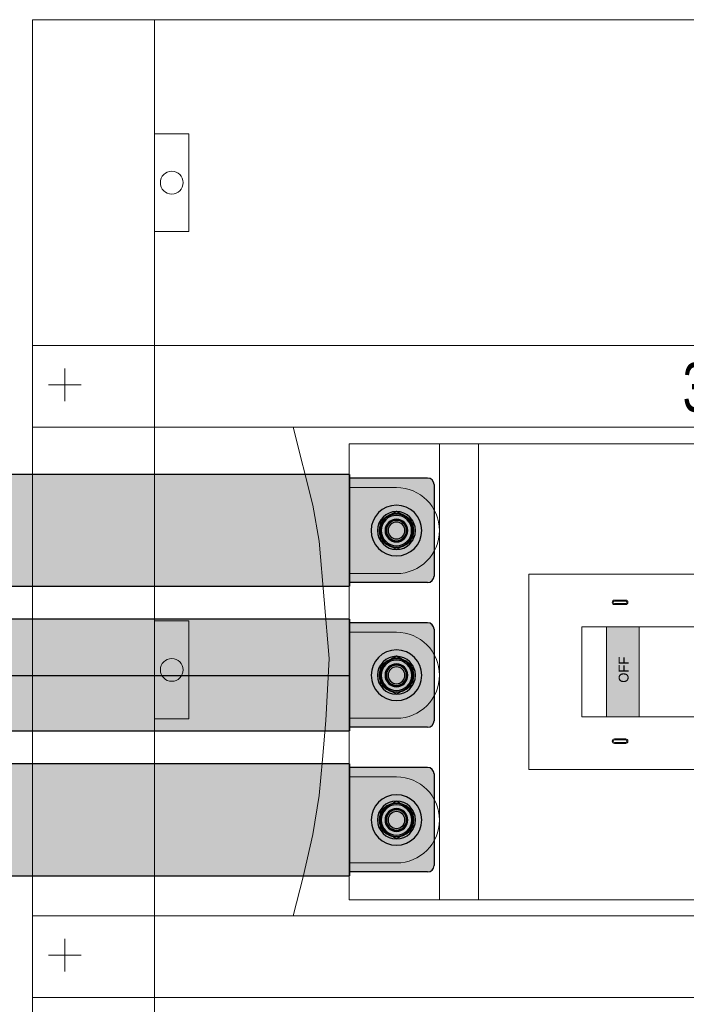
# Model space of a CAD drawing. Header units: millimetres. Extents: x -31 to 6803, y 0 to 664.
# Tile 84 of 118: x 1360 to 1374, y 118 to 139. Entities that reach past the tile are written whole.
import ezdxf
from ezdxf.enums import TextEntityAlignment as Align

# ---------------------------------------------------------------- set-up
doc = ezdxf.new("R2010")
doc.units = ezdxf.units.MM
doc.layers.add('!POMOCNICZE', color=8, linetype='Continuous', plot=False)
for name, color, linetype, lineweight in [('2DE_OBJ_Schneider-Devices', 7, 'Continuous', 25), ('2DE_OBJ_Schneider-Front_Plates', 7, 'Continuous', 0), ('2DE_OBJ_Schneider-Mounting_Plates', 7, 'Continuous', 25), ('2DE_OBJ_Schneider-TAG', 112, 'Continuous', 0), ('SE_Busbars_AL', 30, 'Continuous', 0)]:
    doc.layers.add(name, color=color, linetype=linetype, lineweight=lineweight)
doc.layers.add('2DE_OBJ_Schneider-Micrologic', color=7, linetype='Continuous', lineweight=0, plot=False)
doc.layers.add('CP_WIPEOUT', color=255, linetype='Continuous')
doc.layers.add('INTFCLR_5769', color=7, linetype='Continuous')
doc.styles.add('CP_ATTR', font='arial.ttf')

# ---------------------------------------------------------------- blocks, each defined once
blk = doc.blocks.new('2d_cvs_400_kla_3p_se850_4zv7jm')
at = {"true_color": 0xffffff, "transparency": 33554687}
h = blk.add_hatch(color=7, dxfattribs=at)
h.dxf.hatch_style = 1
h.paths.add_polyline_path([(60.96011830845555, 302.8046085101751), (60.96011830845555, 259.9442268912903), (79.03283857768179, 259.9442268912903), (79.03283857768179, 302.8046085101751)])
at = {"layer": '2DE_OBJ_Schneider-TAG', "lineweight": 0, "width": 0.7}
blk.add_attdef('TAG', (77.48294407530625, 261.2588775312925), '', height=15, rotation=90, dxfattribs=at)
at = {"lineweight": 0}
blk.add_wipeout([(0, 255), (140.0000000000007, 255), (140.0000000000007, 0), (0, 0)], dxfattribs=at).dxf.layer = 'CP_WIPEOUT'
at = {"layer": '2DE_OBJ_Schneider-Micrologic', "lineweight": 0}
h = blk.add_hatch(color=112, dxfattribs=at)
h.dxf.hatch_style = 1
h.paths.add_polyline_path([(56.22499999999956, 176.0929532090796), (56.22499999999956, 166.0929532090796), (83.82499999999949, 166.0929532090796), (83.82499999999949, 176.0929532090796)])
at = {"lineweight": 0}
for p, q in [((11.34999999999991, 255), (11.34999999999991, 240.5)), ((37.75, 240.5), (37.75, 255)), ((55.75000000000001, 255), (55.75000000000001, 240.5)), ((82.15000000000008, 240.5), (82.15000000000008, 255)), ((100.1500000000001, 255), (100.1500000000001, 240.5)), ((126.5500000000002, 240.5), (126.5500000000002, 255)), ((140, 227.3), (0, 227.3)), ((140, 215.3), (0, 215.3))]:
    blk.add_line(p, q, dxfattribs=at)
for points in [[(0, 0), (140, 0), (140, 255), (0, 255)], [(40, 81.90000000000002), (100, 81.90000000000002), (100, 199.9), (40, 199.9)], [(56.22499999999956, 113.6627395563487), (83.82499999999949, 113.6627395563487), (83.82499999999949, 183.6627395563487), (56.22499999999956, 183.6627395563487)], [(56.22499999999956, 166.0929532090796), (83.82499999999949, 166.0929532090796), (83.82499999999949, 176.0929532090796), (56.22499999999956, 176.0929532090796)]]:
    blk.add_lwpolyline(points, close=True, dxfattribs=at)
for points in [[(49.40000005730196, 170.2127395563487), (49.40000005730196, 173.6627395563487, 1), (48.05000005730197, 173.6627395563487), (48.05000005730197, 170.2127395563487, 1)], [(49.10000005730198, 170.2127395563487), (49.10000005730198, 173.6627395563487, 0.9999999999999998), (48.35000005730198, 173.6627395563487), (48.35000005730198, 170.2127395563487, 0.9999999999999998)], [(90.6499999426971, 170.2127395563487), (90.6499999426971, 173.6627395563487, -1), (91.99999994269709, 173.6627395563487), (91.99999994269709, 170.2127395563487, -1)], [(90.94999994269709, 170.2127395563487), (90.94999994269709, 173.6627395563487, -0.9999999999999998), (91.69999994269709, 173.6627395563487), (91.69999994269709, 170.2127395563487, -0.9999999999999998)]]:
    blk.add_lwpolyline(points, format="xyb", close=True, dxfattribs=at)
for centre, radius in [((24.55000000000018, 240.5), 5.29999999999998), ((68.9499999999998, 240.5), 5.3), ((113.3499999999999, 240.5), 5.3)]:
    blk.add_circle(centre, radius, dxfattribs=at)
for centre in [(24.55000000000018, 240.5), (68.9499999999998, 240.5), (113.3499999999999, 240.5)]:
    blk.add_arc(centre, 13.2, 180, 0, dxfattribs=at)
at = {"color": 7, "lineweight": 0}
blk.add_text('OFF', height=3, dxfattribs=at).set_placement((66.6469190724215, 169.3428639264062))
at = {"lineweight": 0, "style": 'CP_ATTR', "flags": 9}
for tag, p in [('LINK', (-9.320769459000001e-05, 0.0040128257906)), ('IP', (-1.812895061e-05, 0.00460761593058)), ('CHARACTER', (4.236759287e-05, 0.005935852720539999)), ('VOLTAGE', (0.00010546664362, 0.0032079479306)), ('ORDER-NO', (0.00010987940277, 0.00518238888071)), ('MARK3', (0.00024836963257, 0.006781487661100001)), ('NUMBER_OF_POLES', (0.00026475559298, 0.00211751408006)), ('POWER_LOSSES', (0.0002719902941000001, 0.00127493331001)), ('PRODUCT-TYPE', (0.0004084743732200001, 0.00846579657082)), ('POWER', (0.00249883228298, 0.00400118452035)), ('NAME', (0.00296568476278, 0.006771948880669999)), ('OTHER', (0.0032231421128, 0.00315741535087)), ('FUNCTION', (0.00364803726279, 0.00761649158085)), ('PRODUCER', (0.00452560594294, 0.00596660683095)), ('CURRENT', (0.004985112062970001, 0.00513843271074)), ('MARK2', (0.00532349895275, 0.0068312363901)), ('NUMBER', (0.005343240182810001, 0.004449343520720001)), ('TEXT_01', (0.005448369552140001, 0.00372365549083)), ('GROUP', (0.00567424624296, 0.00305978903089))]:
    blk.add_attdef(tag, text='', height=0.0005, dxfattribs=at).set_placement(p, align=Align.MIDDLE_LEFT)
at = {"linetype": 'ByBlock', "lineweight": 0, "style": 'CP_ATTR', "flags": 9}
blk.add_attdef('WEIGHT', text='', height=0.0005, dxfattribs=at).set_placement((0.00022999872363, 0.00025087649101), align=Align.MIDDLE_LEFT)
blk = doc.blocks.new('*U82')
at = {"transparency": 33554687}
h = blk.add_hatch(color=9, dxfattribs=at)
h.dxf.hatch_style = 1
h.paths.add_polyline_path([(-9.999972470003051, -9.295399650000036e-06, 1), (9.99999090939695, -9.295399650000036e-06, 1)])
at = {"color": 7}
blk.add_circle((-0.007165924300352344, -0.008619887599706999), 4.091665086, dxfattribs=at)
at = {"layer": 'INTFCLR_5769', "color": 7}
for p, q in [((-0.009635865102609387, 7.499984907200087), (-6.490345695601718, 3.758345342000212)), ((6.490361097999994, 3.758347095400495), (0.009653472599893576, 7.499985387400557)), ((-6.499990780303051, -3.741636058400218), (-6.499990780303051, 3.74164052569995)), ((6.500009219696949, -3.741657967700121), (6.500009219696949, 3.741635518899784)), ((-0.00962043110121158, -7.499993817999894), (-6.490342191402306, -3.75834736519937)), ((6.490379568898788, -3.758336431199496), (0.009638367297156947, -7.499994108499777))]:
    blk.add_line(p, q, dxfattribs=at)
for centre, radius in [((-2.879402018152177e-06, 0), 9.9999816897), ((-1.449003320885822e-06, 0), 7.4999900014), ((-1.612203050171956e-06, 0), 6.4999861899), ((6.846967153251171e-07, 0), 5.9999864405), ((-1.237600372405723e-06, 0), 4.499985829), ((-8.263014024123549e-07, 0), 4.3229896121), ((9.219696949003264e-06, -9.295399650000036e-06), 3.9999874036), ((0, 0), 3.3229871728)]:
    blk.add_circle(centre, radius, dxfattribs=at)
for centre, radius, start, end in [((0.0001956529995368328, -0.004587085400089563), 7.5045784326, 89.92779164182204, 90.07506146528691), ((0.003888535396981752, -0.002454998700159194), 7.5045784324, 149.9250568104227, 150.0720961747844), ((-0.005990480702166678, -0.003343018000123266), 7.506856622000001, 29.92570332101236, 30.07269802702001), ((0.005904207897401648, 0.003524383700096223), 7.5068566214, 209.9272977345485, 210.0744416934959), ((0.003993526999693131, -0.002066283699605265), 7.4955137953, 329.9248414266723, 330.0720597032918), ((-0.0001934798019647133, -0.00448366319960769), 7.4955137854, 269.9279402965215, 270.0751609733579)]:
    blk.add_arc(centre, radius, start, end, dxfattribs=at)
blk = doc.blocks.new('*U92')
at = {"layer": 'SE_Busbars_AL', "true_color": 0x939598}
h = blk.add_hatch(color=252, dxfattribs=at)
h.dxf.hatch_style = 1
h.paths.add_polyline_path([(170.828465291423, -17.09271497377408), (170.828465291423, 17.24804095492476), (14.40879446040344, 17.24802838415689), (14.40879446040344, -17.09272754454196)])
at = {"layer": 'SE_Busbars_AL'}
h = blk.add_hatch(color=30, dxfattribs=at)
h.dxf.hatch_style = 1
edge = h.paths.add_edge_path()
edge.add_line((170.828465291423, 16.11347806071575), (194.7940786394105, 16.11347806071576))
edge.add_arc((194.7940786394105, 14.11347806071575), 2.000000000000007, 2.2737367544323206e-13, 90, ccw=False)
edge.add_line((196.7940786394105, 14.11347806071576), (196.7940786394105, -13.95815207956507))
edge.add_arc((194.7940786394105, -13.95815207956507), 2, 270, 360, ccw=False)
edge.add_line((194.7940786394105, -15.95815207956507), (170.828465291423, -15.95815207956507))
edge.add_line((170.828465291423, -15.95815207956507), (170.828465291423, 16.11347806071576))
edge = h.paths.add_edge_path(flags=16)
edge.add_arc((187.2372575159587, 1.257076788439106e-05), 3.461054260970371, 0, 360)
edge = h.paths.add_edge_path(flags=16)
edge.add_line((187.2297759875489, -5.823756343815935), (187.2372669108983, -5.828081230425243))
edge.add_line((187.2372669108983, -5.828081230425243), (187.2447578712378, -5.823756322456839))
edge.add_arc((186.0890224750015, -4.595078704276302), 1.686823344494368, 313.2477957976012, 456.2765094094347)
edge.add_line((185.904607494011, -2.918366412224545), (188.1075660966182, -1.186850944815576))
edge.add_line((188.1075660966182, -1.186850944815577), (189.5445826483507, -1.775766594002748))
edge.add_arc((188.452158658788, -0.4139322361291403), 1.745847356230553, 308.7355740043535, 449.488384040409)
edge.add_line((188.4677477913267, 1.331845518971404), (187.6217603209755, 0.9860017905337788))
edge.add_line((187.6217603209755, 0.9860017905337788), (188.1064969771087, 1.189472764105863))
edge.add_arc((187.0791674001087, 2.175826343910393), 1.424183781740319, 316.1657383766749, 443.3230926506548)
edge.add_line((187.2447578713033, 3.590350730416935), (187.237266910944, 3.779538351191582))
edge.add_line((187.237266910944, 3.779538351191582), (187.2297759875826, 3.779538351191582))
edge.add_arc((186.213822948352, -1.022108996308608), 4.90795047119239, 78.05331073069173, 281.9466892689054)
edge = h.paths.add_edge_path(flags=16)
edge.add_arc((187.237258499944, 1.257076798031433e-05), 1.106015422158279, 0, 360)
edge = h.paths.add_edge_path(flags=16)
edge.add_arc((185.2372597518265, 1.257076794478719e-05), 4.659014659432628, 0, 360)
edge = h.paths.add_edge_path(flags=16)
edge.add_arc((187.2372669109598, 1.978868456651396e-05), 3.106007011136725, 0, 360)
at = {"color": 7}
for p, q in [((170.828465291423, 17.24804095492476), (170.828465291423, -17.09271497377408)), ((170.828465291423, 17.24804095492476), (170.828465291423, -17.09271497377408)), ((194.7940786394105, 16.11347806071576), (170.828465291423, 16.11347806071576)), ((196.7940786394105, 14.11347806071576), (196.7940786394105, -13.95815207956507)), ((194.7940786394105, -15.95815207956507), (170.828465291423, -15.95815207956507))]:
    blk.add_line(p, q, dxfattribs=at)
blk.add_lwpolyline([(14.40879446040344, 17.24802838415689), (14.40879446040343, -17.09272754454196), (170.828465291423, -17.09271497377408), (170.828465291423, 17.24804095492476)], close=True)
for centre, start, end in [((194.7940786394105, 14.11347806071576), 0, 90), ((194.7940786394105, -13.95815207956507), 270, 0)]:
    blk.add_arc(centre, 2, start, end, dxfattribs=at)
at = {"xscale": -0.7765041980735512, "yscale": 0.7765041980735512, "zscale": 0.7765041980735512, "rotation": 180}
blk.add_blockref('*U82', (185.2372597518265, 1.257076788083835e-05), dxfattribs=at)
blk = doc.blocks.new('2d_pl_nsx400_630_650_4mp_se238_zs18ap2')
at = {"lineweight": 0}
for p, q in [((575, 0), (0, 0)), ((0, 0), (0, -200)), ((10, -17), (10, -7)), ((15, -12), (5, -12)), ((0, -25), (80, -25)), ((80, -25), (86, -49)), ((80, -25), (485, -25)), ((86, -49), (88, -60)), ((88, -60), (91, -96)), ((91, -96), (90, -115)), ((90, -115), (89, -127)), ((89, -127), (88, -138)), ((88, -138), (86, -150)), ((86, -150), (83, -163)), ((83, -163), (80, -175)), ((80, -175), (0, -175)), ((485, -175), (80, -175)), ((10, -192), (10, -182)), ((15, -187), (5, -187)), ((0, -200), (575, -200))]:
    blk.add_line(p, q, dxfattribs=at)
at = {"layer": '2DE_OBJ_Schneider-Front_Plates', "lineweight": 0}
for p, q in [((537.5, 0), (37.5, 0)), ((37.5, 0), (37.5, -200)), ((37.5, -200), (537.5, -200))]:
    blk.add_line(p, q, dxfattribs=at)
blk.add_lwpolyline([(37.5, -114.5), (48, -114.5), (48, -84.5), (37.5, -84.5)], dxfattribs=at)
blk.add_circle((42.75, -99.5), 3.5, dxfattribs=at)
at = {"lineweight": 0, "style": 'CP_ATTR', "flags": 9}
for tag, p in [('LINK', (0.00016682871, 0.00414256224)), ('IP', (0.00024190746, 0.00473735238)), ('CHARACTER', (0.000302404, 0.00606558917)), ('VOLTAGE', (0.00036550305, 0.00333768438)), ('ORDER-NO', (0.00036991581, 0.00531212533)), ('MARK3', (0.00050840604, 0.006911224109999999)), ('NUMBER_OF_POLES', (0.0005247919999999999, 0.00224725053)), ('POWER_LOSSES', (0.0005320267, 0.00140466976)), ('ARTICLE', (0.00061369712, 0.007750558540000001)), ('PRODUCT-TYPE', (0.0006685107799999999, 0.00859553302)), ('POWER', (0.00275886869, 0.00413092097)), ('NAME', (0.00322572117, 0.006901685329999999)), ('OTHER', (0.00348317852, 0.0032871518)), ('FUNCTION', (0.003908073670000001, 0.00774622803)), ('PRODUCER', (0.00478564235, 0.006096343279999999)), ('CURRENT', (0.005245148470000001, 0.00526816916)), ('MARK2', (0.00558353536, 0.006960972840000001)), ('NUMBER', (0.00560327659, 0.00457907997)), ('TEXT_01', (0.00570840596, 0.00385339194)), ('GROUP', (0.00593428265, 0.00318952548))]:
    blk.add_attdef(tag, text='', height=0.0005, dxfattribs=at).set_placement(p, align=Align.MIDDLE_LEFT)
at = {"linetype": 'ByBlock', "lineweight": 0, "style": 'CP_ATTR', "flags": 9}
blk.add_attdef('WEIGHT', text='', height=0.0005, dxfattribs=at).set_placement((0.00049003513, 0.00038061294), align=Align.MIDDLE_LEFT)
blk = doc.blocks.new('2d_prismap_plytcz_650_2m_se64_zsswvm1')
at = {"lineweight": 0}
for p, q in [((37.5, 0), (0, 0)), ((0, 0), (0, -100)), ((0, -100), (37.5, -100)), ((37.5, -100), (537.5, -100))]:
    blk.add_line(p, q, dxfattribs=at)
at = {"layer": '2DE_OBJ_Schneider-Front_Plates', "lineweight": 0}
for p, q in [((37.5, 0), (537.5, 0)), ((37.5, -100), (37.5, 0)), ((537.5, -100), (37.5, -100))]:
    blk.add_line(p, q, dxfattribs=at)
blk.add_lwpolyline([(37.5, -35), (48, -35), (48, -65), (37.5, -65)], dxfattribs=at)
blk.add_circle((42.75, -50), 3.5, dxfattribs=at)
at = {"lineweight": 0, "style": 'CP_ATTR', "flags": 9}
for tag, p in [('LINK', (0.00016682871, 0.00414256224)), ('IP', (0.00024190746, 0.00473735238)), ('CHARACTER', (0.000302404, 0.00606558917)), ('VOLTAGE', (0.00036550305, 0.00333768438)), ('ORDER-NO', (0.00036991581, 0.00531212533)), ('MARK3', (0.00050840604, 0.006911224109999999)), ('NUMBER_OF_POLES', (0.0005247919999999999, 0.00224725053)), ('POWER_LOSSES', (0.0005320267, 0.00140466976)), ('ARTICLE', (0.00061369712, 0.007750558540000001)), ('PRODUCT-TYPE', (0.0006685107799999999, 0.00859553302)), ('POWER', (0.00275886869, 0.00413092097)), ('NAME', (0.00322572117, 0.006901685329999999)), ('OTHER', (0.00348317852, 0.0032871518)), ('FUNCTION', (0.003908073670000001, 0.00774622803)), ('PRODUCER', (0.00478564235, 0.006096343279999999)), ('CURRENT', (0.005245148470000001, 0.00526816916)), ('MARK2', (0.00558353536, 0.006960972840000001)), ('NUMBER', (0.00560327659, 0.00457907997)), ('TEXT_01', (0.00570840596, 0.00385339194)), ('GROUP', (0.00593428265, 0.00318952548))]:
    blk.add_attdef(tag, text='', height=0.0005, dxfattribs=at).set_placement(p, align=Align.MIDDLE_LEFT)
at = {"linetype": 'ByBlock', "lineweight": 0, "style": 'CP_ATTR', "flags": 9}
blk.add_attdef('WEIGHT', text='', height=0.0005, dxfattribs=at).set_placement((0.00049003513, 0.00038061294), align=Align.MIDDLE_LEFT)

msp = doc.modelspace()

# ---------------------------------------------------------------- linework, layer by layer
at = {"layer": '!POMOCNICZE'}
msp.add_line((3.000000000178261, 125), (6803.00000000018, 125), dxfattribs=at)

# ---------------------------------------------------------------- block references
at = {"layer": '2DE_OBJ_Schneider-Mounting_Plates', "xscale": 0.06999999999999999, "yscale": 0.06999999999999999, "zscale": 0.06999999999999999}
for name, p in [('2d_prismap_plytcz_650_2m_se64_zsswvm1', (1360.30370224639, 139.0841790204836)), ('2d_pl_nsx400_630_650_4mp_se238_zs18ap2', (1360.30370224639, 118.0841790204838))]:
    msp.add_blockref(name, p, dxfattribs=at)

# ---------------------------------------------------------------- next in the draw order: block references
at = {"layer": '2DE_OBJ_Schneider-Devices'}
ref = msp.add_blockref('2d_cvs_400_kla_3p_se850_4zv7jm', (1384.954844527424, 120.1771805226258), dxfattribs=dict(at, xscale=0.06999999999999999, yscale=0.06999999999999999, zscale=0.06999999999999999, rotation=90.00000000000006))
ref.add_attrib('TAG', '3QBK', (1374.264989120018, 130.6655771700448), dxfattribs={"layer": '2DE_OBJ_Schneider-TAG', "lineweight": 0, "height": 1.05, "width": 0.7})

# ---------------------------------------------------------------- next in the draw order: block references
at = {"xscale": 0.06999999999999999, "yscale": 0.06999999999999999, "zscale": 0.06999999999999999}
for p in [(1355.153235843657, 128.1116805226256), (1355.153625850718, 125.0032111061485), (1355.153625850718, 121.8952111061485)]:
    msp.add_blockref('*U92', p, dxfattribs=at)
at = {"layer": '2DE_OBJ_Schneider-Mounting_Plates', "xscale": 0.06999999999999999, "yscale": 0.06999999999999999, "zscale": 0.06999999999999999}
msp.add_blockref('2d_pl_nsx400_630_650_4mp_se238_zs18ap2', (1360.30370224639, 132.0841790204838), dxfattribs=at)

doc.saveas('drawing.dxf')
